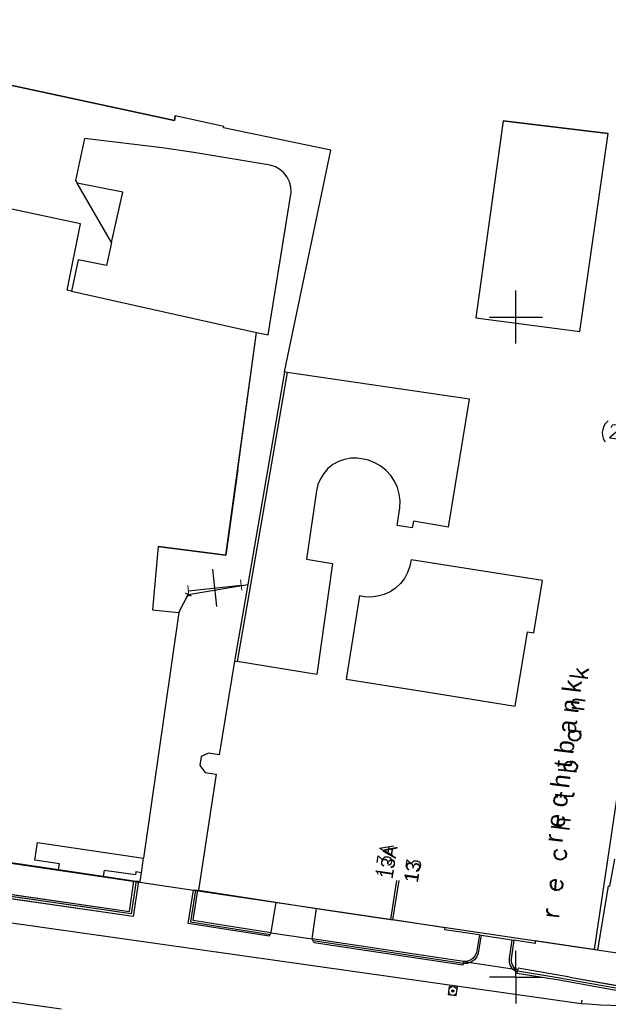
# Model space of a CAD drawing. Header units: millimetres. Extents: x 135944 to 142000, y 454200 to 456692.
# Tile 96 of 153: x 136862 to 136907, y 456198 to 456273. Entities that reach past the tile are written whole.
import ezdxf
from ezdxf.enums import TextEntityAlignment as Align

# ---------------------------------------------------------------- set-up
doc = ezdxf.new("R2010")
doc.units = ezdxf.units.MM
for name, color, linetype in [('TotaalGBKN2013_Bistad', 251, 'Continuous'), ('TotaalGBKN2013X$0$Contouren', 251, 'Continuous'), ('TotaalGBKN2013X$0$GBKN binnenstad 2009$0$OBJECTEN__', 251, 'Continuous'), ('TotaalGBKN2013X$0$GBKN binnenstad 2009$0$VERH_OVERIG INBR', 251, 'Continuous'), ('TotaalGBKN2013X$0$Xref', 251, 'Continuous')]:
    doc.layers.add(name, color=color, linetype=linetype)
doc.styles.add('TotaalGBKN2013X$0$GBKN binnenstad 2009$0$Standard', font='txt')
doc.styles.add('TotaalGBKN2013X$0$GBKN binnenstad 2009$0$TXT', font='txt.shx')

# ---------------------------------------------------------------- blocks, each defined once
blk = doc.blocks.new('TotaalGBKN2013X$0$GBKN binnenstad 2009$0$CEL529')
at = {"layer": 'TotaalGBKN2013X$0$GBKN binnenstad 2009$0$VERH_OVERIG INBR', "linetype": 'Continuous', "lineweight": 0}
for p, q in [((0.5, -0.2), (0.5, 0.2)), ((0, -0.1), (0, 0.1)), ((0, 0), (1, 0)), ((1, -0.1), (1, 0.1))]:
    blk.add_line(p, q, dxfattribs=at)
blk = doc.blocks.new('TotaalGBKN2013X$0$GBKN binnenstad 2009$0$V')
at = {"layer": 'TotaalGBKN2013X$0$GBKN binnenstad 2009$0$OBJECTEN__', "linetype": 'Continuous', "lineweight": 0}
for radius in [0.31, 0.095, 0.035, 0.0224]:
    blk.add_circle((0, 0), radius, dxfattribs=at)
blk = doc.blocks.new('TotaalGBKN2013X$0$GBKN binnenstad 2009')
at = {"layer": 'TotaalGBKN2013_Bistad'}
for p, q in [((136860760, 456267764), (136874153, 456264880)), ((136874153, 456264880), (136874211, 456265228)), ((136877888, 456264429), (136874211, 456265228)), ((136899025, 456264857), (136896960, 456249950)), ((136899025, 456264857), (136896960, 456249950)), ((136899025, 456264857), (136906980, 456263911)), ((136899025, 456264857), (136906980, 456263911)), ((136877855, 456264340), (136877888, 456264429)), ((136885993, 456262631), (136877855, 456264340)), ((136867341, 456263526), (136866653, 456260345)), ((136873203, 456262809), (136867341, 456263526)), ((136904826, 456248894), (136906980, 456263911)), ((136904826, 456248894), (136906980, 456263911)), ((136875620, 456262461), (136873203, 456262809)), ((136882488, 456245837), (136885993, 456262631)), ((136882488, 456245837), (136885993, 456262631)), ((136881394, 456261505), (136875620, 456262461)), ((136881402, 456261503), (136881394, 456261505)), ((136881784, 456261379), (136881402, 456261503)), ((136882133, 456261181), (136881784, 456261379)), ((136882437, 456260918), (136882133, 456261181)), ((136882682, 456260601), (136882437, 456260918)), ((136882860, 456260241), (136882682, 456260601)), ((136866653, 456260345), (136866778, 456260129)), ((136867327, 456259177), (136866778, 456260129)), ((136870224, 456259445), (136866778, 456260129)), ((136869372, 456255633), (136866778, 456260129)), ((136882964, 456259853), (136882860, 456260241)), ((136882988, 456259452), (136882964, 456259853)), ((136869372, 456255633), (136867327, 456259177)), ((136869372, 456255633), (136870224, 456259445)), ((136881242, 456248658), (136882988, 456259452)), ((136867041, 456257059), (136860142, 456258515)), ((136869372, 456255633), (136870031, 456258580)), ((136866029, 456252036), (136867041, 456257059)), ((136869372, 456255633), (136868987, 456253910)), ((136866864, 456254331), (136866338, 456251947)), ((136868987, 456253910), (136866864, 456254331)), ((136866338, 456251947), (136866029, 456252036)), ((136866338, 456251947), (136866029, 456252036)), ((136866338, 456251947), (136880367, 456248828)), ((136900000, 456250000), (136900000, 456252000)), ((136900000, 456250000), (136900000, 456252000)), ((136900000, 456250000), (136900000, 456252000)), ((136896960, 456249950), (136904826, 456248894)), ((136896960, 456249950), (136904826, 456248894)), ((136898000, 456250000), (136900000, 456250000)), ((136898000, 456250000), (136900000, 456250000)), ((136898000, 456250000), (136900000, 456250000)), ((136900000, 456250000), (136902000, 456250000)), ((136900000, 456248000), (136900000, 456250000)), ((136900000, 456250000), (136902000, 456250000)), ((136900000, 456248000), (136900000, 456250000)), ((136900000, 456250000), (136902000, 456250000)), ((136900000, 456248000), (136900000, 456250000)), ((136878035, 456231953), (136880367, 456248828)), ((136878932, 456238443), (136880367, 456248828)), ((136880367, 456248828), (136881242, 456248658)), ((136882488, 456245837), (136879694, 456229752)), ((136882488, 456245837), (136879694, 456229752)), ((136882686, 456245808), (136879891, 456229718)), ((136882686, 456245808), (136879891, 456229718)), ((136882686, 456245808), (136882488, 456245837)), ((136882686, 456245808), (136882488, 456245837)), ((136896482, 456243773), (136882686, 456245808)), ((136896482, 456243773), (136882686, 456245808)), ((136894890, 456234094), (136896482, 456243773)), ((136894890, 456234094), (136896482, 456243773)), ((136894890, 456234094), (136896482, 456243773)), ((136886144, 456238821), (136885769, 456238519)), ((136886144, 456238821), (136885769, 456238519)), ((136886564, 456239056), (136886144, 456238821)), ((136886564, 456239056), (136886144, 456238821)), ((136887018, 456239219), (136886564, 456239056)), ((136887018, 456239219), (136886564, 456239056)), ((136887492, 456239305), (136887018, 456239219)), ((136887492, 456239305), (136887018, 456239219)), ((136887974, 456239311), (136887492, 456239305)), ((136887974, 456239311), (136887492, 456239305)), ((136888450, 456239238), (136887974, 456239311)), ((136888450, 456239238), (136887974, 456239311)), ((136888834, 456239147), (136888450, 456239238)), ((136888834, 456239147), (136888450, 456239238)), ((136889317, 456238959), (136888834, 456239147)), ((136889317, 456238959), (136888834, 456239147)), ((136889767, 456238700), (136889317, 456238959)), ((136889767, 456238700), (136889317, 456238959)), ((136885448, 456238159), (136885191, 456237751)), ((136885448, 456238159), (136885191, 456237751)), ((136885769, 456238519), (136885448, 456238159)), ((136885769, 456238519), (136885448, 456238159)), ((136890171, 456238375), (136889767, 456238700)), ((136890171, 456238375), (136889767, 456238700)), ((136890520, 456237991), (136890171, 456238375)), ((136890520, 456237991), (136890171, 456238375)), ((136885005, 456237307), (136884895, 456236838)), ((136885005, 456237307), (136884895, 456236838)), ((136885191, 456237751), (136885005, 456237307)), ((136885191, 456237751), (136885005, 456237307)), ((136890807, 456237559), (136890520, 456237991)), ((136890807, 456237559), (136890520, 456237991)), ((136891023, 456237087), (136890807, 456237559)), ((136891023, 456237087), (136890807, 456237559)), ((136884875, 456236665), (136884139, 456231667)), ((136884875, 456236665), (136884139, 456231667)), ((136884895, 456236838), (136884875, 456236665)), ((136884895, 456236838), (136884875, 456236665)), ((136891165, 456236588), (136891023, 456237087)), ((136891165, 456236588), (136891023, 456237087)), ((136891228, 456236074), (136891165, 456236588)), ((136891228, 456236074), (136891165, 456236588)), ((136891212, 456235555), (136891228, 456236074)), ((136891212, 456235555), (136891228, 456236074)), ((136891013, 456234209), (136891212, 456235555)), ((136891013, 456234209), (136891212, 456235555)), ((136892239, 456234531), (136892131, 456234044)), ((136892239, 456234531), (136892131, 456234044)), ((136894890, 456234094), (136892239, 456234531)), ((136894890, 456234094), (136892239, 456234531)), ((136892131, 456234044), (136891013, 456234209)), ((136892131, 456234044), (136891013, 456234209)), ((136872903, 456232630), (136872479, 456227817)), ((136872903, 456232630), (136878035, 456231953)), ((136884139, 456231667), (136886119, 456231323)), ((136884139, 456231667), (136886119, 456231323)), ((136886119, 456231323), (136884926, 456222935)), ((136886119, 456231323), (136884926, 456222935)), ((136892060, 456231612), (136891969, 456231119)), ((136892060, 456231612), (136891969, 456231119)), ((136894321, 456231258), (136892060, 456231612)), ((136894321, 456231258), (136892060, 456231612)), ((136877351, 456228063), (136877045, 456230901)), ((136891801, 456230646), (136891560, 456230206)), ((136891801, 456230646), (136891560, 456230206)), ((136891969, 456231119), (136891801, 456230646)), ((136891969, 456231119), (136891801, 456230646)), ((136902008, 456230054), (136894321, 456231258)), ((136902008, 456230054), (136894321, 456231258)), ((136891252, 456229810), (136890885, 456229468)), ((136891252, 456229810), (136890885, 456229468)), ((136891560, 456230206), (136891252, 456229810)), ((136891560, 456230206), (136891252, 456229810)), ((136901351, 456226078), (136902008, 456230054)), ((136901351, 456226078), (136902008, 456230054)), ((136874960, 456229104), (136875404, 456228876)), ((136875181, 456228989), (136879694, 456229752)), ((136875199, 456229266), (136879197, 456229698)), ((136879694, 456229752), (136878683, 456223935)), ((136879694, 456229752), (136878683, 456223935)), ((136879891, 456229718), (136878881, 456223904)), ((136879891, 456229718), (136878881, 456223904)), ((136890468, 456229189), (136890013, 456228979)), ((136890468, 456229189), (136890013, 456228979)), ((136890885, 456229468), (136890468, 456229189)), ((136890885, 456229468), (136890468, 456229189)), ((136874472, 456227610), (136875181, 456228989)), ((136874472, 456227610), (136874838, 456228322)), ((136875182, 456228990), (136875068, 456228768)), ((136888167, 456228879), (136887158, 456222578)), ((136888167, 456228879), (136887158, 456222578)), ((136888530, 456228811), (136888167, 456228879)), ((136888530, 456228811), (136888167, 456228879)), ((136889031, 456228788), (136888530, 456228811)), ((136889031, 456228788), (136888530, 456228811)), ((136889530, 456228844), (136889031, 456228788)), ((136889530, 456228844), (136889031, 456228788)), ((136890013, 456228979), (136889530, 456228844)), ((136890013, 456228979), (136889530, 456228844)), ((136874472, 456227610), (136871808, 456209009)), ((136874472, 456227610), (136871808, 456209009)), ((136872479, 456227817), (136874472, 456227610)), ((136899945, 456220531), (136900873, 456226155)), ((136899945, 456220531), (136900873, 456226155)), ((136900873, 456226155), (136901351, 456226078)), ((136900873, 456226155), (136901351, 456226078)), ((136878683, 456223935), (136877542, 456216832)), ((136878683, 456223935), (136878881, 456223904)), ((136878683, 456223935), (136878881, 456223904)), ((136884926, 456222935), (136878881, 456223904)), ((136887158, 456222578), (136893389, 456221581)), ((136887158, 456222578), (136893389, 456221581)), ((136893389, 456221581), (136899945, 456220531)), ((136893389, 456221581), (136899945, 456220531)), ((136876162, 456216708), (136876059, 456216018)), ((136876726, 456216963), (136876162, 456216708)), ((136877542, 456216832), (136876726, 456216963)), ((136876059, 456216018), (136876480, 456215507)), ((136877302, 456215363), (136875969, 456206582)), ((136876480, 456215507), (136877302, 456215363)), ((136863575, 456208853), (136863773, 456210198)), ((136863773, 456210198), (136871808, 456209009)), ((136859483, 456209007), (136865371, 456208144)), ((136871649, 456207901), (136871808, 456209009)), ((136871649, 456207901), (136871808, 456209009)), ((136865435, 456208580), (136863575, 456208853)), ((136865371, 456208144), (136865435, 456208580)), ((136865371, 456208144), (136868754, 456207648)), ((136865371, 456208144), (136868754, 456207648)), ((136868818, 456208084), (136868754, 456207648)), ((136868754, 456207648), (136871074, 456207307)), ((136868754, 456207648), (136871074, 456207307)), ((136871183, 456207737), (136868818, 456208084)), ((136871214, 456207964), (136871183, 456207737)), ((136871649, 456207901), (136871214, 456207964)), ((136871554, 456207237), (136871649, 456207901)), ((136871554, 456207237), (136871649, 456207901)), ((136871017, 456204598), (136856427, 456206700)), ((136870874, 456204790), (136856451, 456206868)), ((136856476, 456207036), (136870730, 456204983)), ((136870730, 456204983), (136871074, 456207307)), ((136871242, 456207283), (136870874, 456204790)), ((136871410, 456207258), (136871017, 456204598)), ((136871074, 456207307), (136871410, 456207258)), ((136871074, 456207307), (136871410, 456207258)), ((136871410, 456207258), (136871554, 456207237)), ((136871410, 456207258), (136871554, 456207237)), ((136890525, 456204358), (136890983, 456207323)), ((136890689, 456204343), (136891147, 456207308)), ((136890689, 456204343), (136891147, 456207308)), ((136906213, 456202055), (136907007, 456206914)), ((136906213, 456202055), (136907007, 456206914)), ((136875188, 456204074), (136875577, 456206594)), ((136875728, 456206589), (136875359, 456204198)), ((136875728, 456206589), (136875359, 456204198)), ((136875879, 456206585), (136875530, 456204323)), ((136875577, 456206594), (136875879, 456206585)), ((136875969, 456206582), (136881825, 456205682)), ((136875969, 456206582), (136881825, 456205682)), ((136852159, 456205487), (136890862, 456200000)), ((136881825, 456205682), (136881448, 456203383)), ((136881825, 456205682), (136881448, 456203383)), ((136881825, 456205682), (136884908, 456205208)), ((136881825, 456205682), (136884908, 456205208)), ((136884575, 456202906), (136884908, 456205208)), ((136884575, 456202906), (136884908, 456205208)), ((136884575, 456202906), (136884908, 456205208)), ((136884908, 456205208), (136890525, 456204358)), ((136884908, 456205208), (136890687, 456204333)), ((136884908, 456205208), (136890687, 456204333)), ((136881311, 456203101), (136875188, 456204074)), ((136875359, 456204198), (136881384, 456203241)), ((136875359, 456204198), (136881384, 456203241)), ((136875530, 456204323), (136881448, 456203383)), ((136894644, 456203734), (136890687, 456204333)), ((136894644, 456203734), (136890687, 456204333)), ((136894622, 456203588), (136894644, 456203734)), ((136894622, 456203588), (136894644, 456203734)), ((136881442, 456203354), (136881311, 456203101)), ((136881442, 456203354), (136881448, 456203383)), ((136881442, 456203354), (136881448, 456203383)), ((136881442, 456203354), (136884575, 456202906)), ((136881442, 456203354), (136884575, 456202906)), ((136897231, 456203196), (136894622, 456203588)), ((136897231, 456203196), (136894622, 456203588)), ((136897231, 456203196), (136897003, 456201850)), ((136897231, 456203196), (136897003, 456201850)), ((136897379, 456203171), (136897148, 456201813)), ((136897379, 456203171), (136897148, 456201813)), ((136897231, 456203196), (136897379, 456203171)), ((136897231, 456203196), (136897379, 456203171)), ((136897231, 456203196), (136897379, 456203171)), ((136897379, 456203171), (136899691, 456202824)), ((136897379, 456203171), (136899691, 456202824)), ((136897379, 456203171), (136899691, 456202824)), ((136896033, 456201193), (136884575, 456202906)), ((136884714, 456202590), (136884575, 456202906)), ((136896033, 456201193), (136884575, 456202906)), ((136884714, 456202590), (136884575, 456202906)), ((136896033, 456201193), (136884575, 456202906)), ((136896010, 456201044), (136884640, 456202752)), ((136896010, 456201044), (136884640, 456202752)), ((136896010, 456201044), (136884640, 456202752)), ((136895988, 456200896), (136884714, 456202590)), ((136895988, 456200896), (136884714, 456202590)), ((136899691, 456202824), (136899499, 456201414)), ((136899691, 456202824), (136899499, 456201414)), ((136899840, 456202804), (136899646, 456201383)), ((136899840, 456202804), (136899646, 456201383)), ((136899691, 456202824), (136899840, 456202804)), ((136899691, 456202824), (136899840, 456202804)), ((136899691, 456202824), (136899840, 456202804)), ((136901467, 456202559), (136899840, 456202804)), ((136901467, 456202559), (136899840, 456202804)), ((136906213, 456202055), (136901464, 456202756)), ((136901464, 456202756), (136901467, 456202559)), ((136906213, 456202055), (136901464, 456202756)), ((136901464, 456202756), (136901467, 456202559)), ((136896900, 456201606), (136896729, 456201404)), ((136896900, 456201606), (136896729, 456201404)), ((136897041, 456201548), (136896865, 456201323)), ((136897041, 456201548), (136896865, 456201323)), ((136897003, 456201850), (136896900, 456201606)), ((136897003, 456201850), (136896900, 456201606)), ((136897148, 456201813), (136897041, 456201548)), ((136897148, 456201813), (136897041, 456201548)), ((136900000, 456200000), (136900000, 456202000)), ((136900000, 456200000), (136900000, 456202000)), ((136900000, 456200000), (136900000, 456202000)), ((136896010, 456201044), (136895988, 456200896)), ((136896010, 456201044), (136895988, 456200896)), ((136896033, 456201193), (136896010, 456201044)), ((136896033, 456201193), (136896010, 456201044)), ((136896033, 456201193), (136896010, 456201044)), ((136896277, 456201042), (136896010, 456201044)), ((136896277, 456201042), (136896010, 456201044)), ((136896033, 456201193), (136896549, 456201115)), ((136896033, 456201193), (136896549, 456201115)), ((136896251, 456201191), (136896033, 456201193)), ((136896033, 456201193), (136896549, 456201115)), ((136896251, 456201191), (136896033, 456201193)), ((136896506, 456201261), (136896251, 456201191)), ((136896506, 456201261), (136896251, 456201191)), ((136896549, 456201115), (136896277, 456201042)), ((136896549, 456201115), (136896277, 456201042)), ((136896729, 456201404), (136896506, 456201261)), ((136896729, 456201404), (136896506, 456201261)), ((136896634, 456201155), (136896549, 456201115)), ((136896634, 456201155), (136896549, 456201115)), ((136896549, 456201115), (136899740, 456200637)), ((136896549, 456201115), (136899740, 456200637)), ((136896549, 456201115), (136899740, 456200637)), ((136896865, 456201323), (136896634, 456201155)), ((136896865, 456201323), (136896634, 456201155)), ((136899499, 456201414), (136899485, 456201157)), ((136899499, 456201414), (136899485, 456201157)), ((136899485, 456201157), (136899550, 456200908)), ((136899485, 456201157), (136899550, 456200908)), ((136899550, 456200908), (136899688, 456200691)), ((136899550, 456200908), (136899688, 456200691)), ((136899646, 456201383), (136899637, 456201150)), ((136899646, 456201383), (136899637, 456201150)), ((136899637, 456201150), (136899706, 456200927)), ((136899637, 456201150), (136899706, 456200927)), ((136899706, 456200927), (136899846, 456200741)), ((136899706, 456200927), (136899846, 456200741)), ((136899846, 456200741), (136900040, 456200612)), ((136899846, 456200741), (136900040, 456200612)), ((136848274, 456200000), (136865569, 456197601)), ((136890862, 456200000), (136904941, 456198004)), ((136890862, 456200000), (136904941, 456198004)), ((136890862, 456200000), (136904941, 456198004)), ((136900000, 456200000), (136898000, 456200000)), ((136900000, 456200000), (136898000, 456200000)), ((136900000, 456200000), (136898000, 456200000)), ((136900000, 456200000), (136898000, 456200000)), ((136900000, 456200000), (136898000, 456200000)), ((136900000, 456200000), (136898000, 456200000)), ((136899688, 456200691), (136899740, 456200637)), ((136899688, 456200691), (136899740, 456200637)), ((136899740, 456200637), (136900144, 456200576)), ((136899740, 456200637), (136900144, 456200576)), ((136899740, 456200637), (136899910, 456200512)), ((136899740, 456200637), (136900144, 456200576)), ((136899740, 456200637), (136899910, 456200512)), ((136899910, 456200512), (136900121, 456200431)), ((136899910, 456200512), (136900121, 456200431)), ((136900000, 456200000), (136902000, 456200000)), ((136900000, 456200000), (136902000, 456200000)), ((136900000, 456200000), (136900000, 456198000)), ((136900000, 456200000), (136902000, 456200000)), ((136900000, 456200000), (136902000, 456200000)), ((136900000, 456200000), (136900000, 456198000)), ((136900000, 456200000), (136902000, 456200000)), ((136900000, 456200000), (136902000, 456200000)), ((136900000, 456200000), (136900000, 456198000)), ((136900040, 456200612), (136900144, 456200576)), ((136900040, 456200612), (136900144, 456200576)), ((136900098, 456200283), (136900121, 456200431)), ((136900098, 456200283), (136900121, 456200431)), ((136901831, 456200000), (136900098, 456200283)), ((136901831, 456200000), (136900098, 456200283)), ((136900121, 456200431), (136900144, 456200576)), ((136900121, 456200431), (136900144, 456200576)), ((136900121, 456200431), (136900144, 456200576)), ((136900130, 456200486), (136903016, 456200000)), ((136900130, 456200486), (136903016, 456200000)), ((136900130, 456200486), (136903016, 456200000)), ((136900172, 456200691), (136900144, 456200576)), ((136900172, 456200691), (136900144, 456200576)), ((136904075, 456200000), (136900172, 456200691)), ((136904075, 456200000), (136900172, 456200691)), ((136903277, 456199764), (136901831, 456200000)), ((136903277, 456199764), (136901831, 456200000)), ((136903016, 456200000), (136909561, 456198834)), ((136903016, 456200000), (136909561, 456198834)), ((136903016, 456200000), (136909561, 456198834)), ((136904075, 456200000), (136909594, 456199023)), ((136904075, 456200000), (136909594, 456199023)), ((136894952, 456199300), (136894871, 456198685)), ((136894952, 456199300), (136894871, 456198685)), ((136895567, 456199219), (136894952, 456199300)), ((136895567, 456199219), (136894952, 456199300)), ((136895486, 456198604), (136895567, 456199219)), ((136895486, 456198604), (136895567, 456199219)), ((136909527, 456198646), (136903277, 456199764)), ((136909527, 456198646), (136903277, 456199764)), ((136894871, 456198685), (136895486, 456198604)), ((136894871, 456198685), (136895486, 456198604)), ((136862367, 456198045), (136865569, 456197601)), ((136904981, 456198252), (136904941, 456198005)), ((136904981, 456198252), (136904941, 456198005)), ((136904941, 456198004), (136905482, 456197976))]:
    blk.add_line(p, q, dxfattribs=at)
for points in [[(136874211, 456265228), (136874153, 456264880), (136860760, 456267764), (136860261, 456265436), (136859488, 456264874), (136858521, 456265078), (136857815, 456261675), (136860671, 456261077), (136860586, 456260666)], [(136885993, 456262631), (136877855, 456264340), (136877888, 456264429), (136874211, 456265228)], [(136906980, 456263911), (136899025, 456264857), (136898751, 456262876)], [(136882405, 456255846), (136882988, 456259452), (136882964, 456259853), (136882860, 456260241), (136882682, 456260601), (136882437, 456260918), (136882133, 456261181), (136881784, 456261379), (136881394, 456261505), (136875620, 456262461), (136873203, 456262809), (136867341, 456263526), (136866653, 456260345), (136866778, 456260129)], [(136898751, 456262876), (136896960, 456249950), (136904826, 456248894), (136906980, 456263911)], [(136866029, 456252036), (136867041, 456257059), (136860142, 456258515), (136860586, 456260666)], [(136870031, 456258580), (136870224, 456259445), (136866778, 456260129)], [(136869372, 456255633), (136868987, 456253910), (136866864, 456254331), (136866338, 456251947)], [(136880367, 456248828), (136881242, 456248658), (136882405, 456255846)], [(136894890, 456234094), (136892239, 456234531), (136892131, 456234044), (136891013, 456234209), (136891212, 456235555), (136891228, 456236074), (136891165, 456236588), (136891023, 456237087), (136890807, 456237559), (136890520, 456237991), (136890171, 456238375), (136889767, 456238700), (136889317, 456238959), (136888834, 456239147), (136888450, 456239238), (136887974, 456239311), (136887492, 456239305), (136887018, 456239219), (136886564, 456239056), (136886144, 456238821), (136885769, 456238519), (136885448, 456238159), (136885191, 456237751), (136885005, 456237307), (136884895, 456236838), (136884875, 456236665), (136884139, 456231667), (136886119, 456231323), (136884926, 456222935), (136878881, 456223904)], [(136878932, 456238443), (136878035, 456231953), (136872903, 456232630), (136872479, 456227817), (136874472, 456227610)], [(136894470, 456231235), (136892060, 456231612), (136891969, 456231119), (136891801, 456230646), (136891560, 456230206), (136891252, 456229810), (136890885, 456229468), (136890468, 456229189), (136890013, 456228979), (136889530, 456228844), (136889031, 456228788), (136888530, 456228811), (136888167, 456228879), (136887158, 456222578), (136893061, 456221633)], [(136893061, 456221633), (136899945, 456220531), (136900873, 456226155), (136901351, 456226078), (136902008, 456230054), (136894470, 456231235)], [(136878683, 456223935), (136877542, 456216832), (136876726, 456216963), (136876162, 456216708), (136876059, 456216018), (136876480, 456215507), (136877302, 456215363), (136875969, 456206582)], [(136828588, 456216908), (136827163, 456210261), (136828207, 456208704), (136838914, 456207311), (136852159, 456205487), (136890862, 456200000)], [(136842725, 456211511), (136859483, 456209007), (136865371, 456208144)], [(136871410, 456207258), (136871017, 456204598), (136856427, 456206700), (136837611, 456209453), (136837456, 456209806)], [(136837456, 456209806), (136856476, 456207036), (136870730, 456204983), (136871074, 456207307)], [(136865371, 456208144), (136865435, 456208580), (136863575, 456208853), (136863773, 456210198), (136871808, 456209009)], [(136871242, 456207283), (136870874, 456204790), (136856451, 456206868), (136843160, 456208816), (136837525, 456209637)], [(136906213, 456202055), (136907007, 456206914), (136907115, 456206898), (136907486, 456208946)], [(136871649, 456207901), (136871214, 456207964), (136871183, 456207737), (136868818, 456208084), (136868754, 456207648)], [(136881442, 456203354), (136881311, 456203101), (136875188, 456204074), (136875577, 456206594), (136875879, 456206585), (136875530, 456204323), (136881448, 456203383)], [(136897231, 456203196), (136894622, 456203588), (136894644, 456203734), (136890525, 456204358)], [(136897231, 456203196), (136897003, 456201850), (136896900, 456201606), (136896729, 456201404), (136896506, 456201261), (136896251, 456201191), (136896033, 456201193)], [(136897379, 456203171), (136897148, 456201813), (136897041, 456201548), (136896865, 456201323), (136896634, 456201155), (136896549, 456201115)], [(136896010, 456201044), (136895988, 456200896), (136884714, 456202590), (136884575, 456202906)], [(136899691, 456202824), (136899499, 456201414), (136899485, 456201157), (136899550, 456200908), (136899688, 456200691), (136899740, 456200637)], [(136899840, 456202804), (136899646, 456201383), (136899637, 456201150), (136899706, 456200927), (136899846, 456200741), (136900040, 456200612), (136900144, 456200576)], [(136906213, 456202055), (136901464, 456202756), (136901467, 456202559), (136899840, 456202804)], [(136896549, 456201115), (136896277, 456201042), (136896010, 456201044)], [(136899740, 456200637), (136899910, 456200512), (136900121, 456200431)], [(136901831, 456200000), (136900098, 456200283), (136900121, 456200431)], [(136904075, 456200000), (136900172, 456200691), (136900144, 456200576)], [(136912420, 456200000), (136912154, 456199613), (136911826, 456199276), (136911446, 456199000), (136911024, 456198792), (136910574, 456198659), (136910107, 456198604), (136909638, 456198628), (136909527, 456198646), (136903277, 456199764), (136901831, 456200000)], [(136904075, 456200000), (136909594, 456199023), (136910029, 456198986), (136910463, 456199028), (136910882, 456199149), (136911272, 456199344), (136911621, 456199607), (136911915, 456199929), (136911967, 456200000)], [(136905482, 456197976), (136906414, 456197910), (136909502, 456197793), (136910020, 456197836), (136911054, 456198038), (136911535, 456198236), (136911980, 456198505), (136912378, 456198840), (136912721, 456199231), (136912999, 456199670), (136913152, 456200000)]]:
    blk.add_lwpolyline(points, dxfattribs=at)
at = {"layer": 'TotaalGBKN2013_Bistad', "zscale": 1000}
for name, p, xscale, yscale, rotation in [('TotaalGBKN2013X$0$GBKN binnenstad 2009$0$CEL529', (136875199, 456229266), 4021.005176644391, 4021.005176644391, 6.162508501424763), ('TotaalGBKN2013X$0$GBKN binnenstad 2009$0$V', (136895219, 456198952), 999.9985594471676, 999.9985594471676, 172.5420320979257)]:
    blk.add_blockref(name, p, dxfattribs=dict(at, xscale=xscale, yscale=yscale, rotation=rotation))
at = {"layer": 'TotaalGBKN2013_Bistad', "style": 'TotaalGBKN2013X$0$GBKN binnenstad 2009$0$TXT'}
blk.add_text('(2)', height=1054, rotation=351.9318, dxfattribs=at).set_placement((136908534, 456241177), align=Align.MIDDLE_RIGHT)
at = {"layer": 'TotaalGBKN2013_Bistad'}
for height, style, p in [(1400, 'TotaalGBKN2013X$0$GBKN binnenstad 2009$0$Standard', (136903541.2, 456216356.6)), (1400, 'TotaalGBKN2013X$0$GBKN binnenstad 2009$0$Standard', (136903541.2, 456216356.6)), (1399.98, 'TotaalGBKN2013X$0$GBKN binnenstad 2009$0$TXT', (136903688.9, 456213994.5))]:
    blk.add_text('r e c h t b a n k', height=height, rotation=83.128431, dxfattribs=dict(at, style=style)).set_placement(p, align=Align.MIDDLE)
for s, style, p in [('13A', 'TotaalGBKN2013X$0$GBKN binnenstad 2009$0$TXT', (136889849.2, 456207490.3)), ('13A', 'TotaalGBKN2013X$0$GBKN binnenstad 2009$0$Standard', (136890136.2, 456207480.3)), ('13A', 'TotaalGBKN2013X$0$GBKN binnenstad 2009$0$Standard', (136890136.2, 456207480.3)), ('13', 'TotaalGBKN2013X$0$GBKN binnenstad 2009$0$TXT', (136892043.2, 456207186.3)), ('13', 'TotaalGBKN2013X$0$GBKN binnenstad 2009$0$Standard', (136892043.2, 456207186.3)), ('13', 'TotaalGBKN2013X$0$GBKN binnenstad 2009$0$Standard', (136892043.2, 456207186.3))]:
    blk.add_text(s, height=1054, rotation=81.233, dxfattribs=dict(at, style=style)).set_placement(p, align=Align.MIDDLE_LEFT)

msp = doc.modelspace()

# ---------------------------------------------------------------- linework, layer by layer
at = {"layer": 'TotaalGBKN2013X$0$Contouren'}
for p, q in [((136905.958, 456202.091), (136924.097, 456325.089)), ((136831.722, 456213.082), (136910.904, 456201.358))]:
    msp.add_line(p, q, dxfattribs=at)

# ---------------------------------------------------------------- block references
at = {"layer": 'TotaalGBKN2013X$0$Xref', "xscale": 0.0009999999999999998, "yscale": 0.0009999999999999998, "zscale": 0.0009999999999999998}
msp.add_blockref('TotaalGBKN2013X$0$GBKN binnenstad 2009', (0, 0), dxfattribs=at)

doc.saveas('drawing.dxf')
